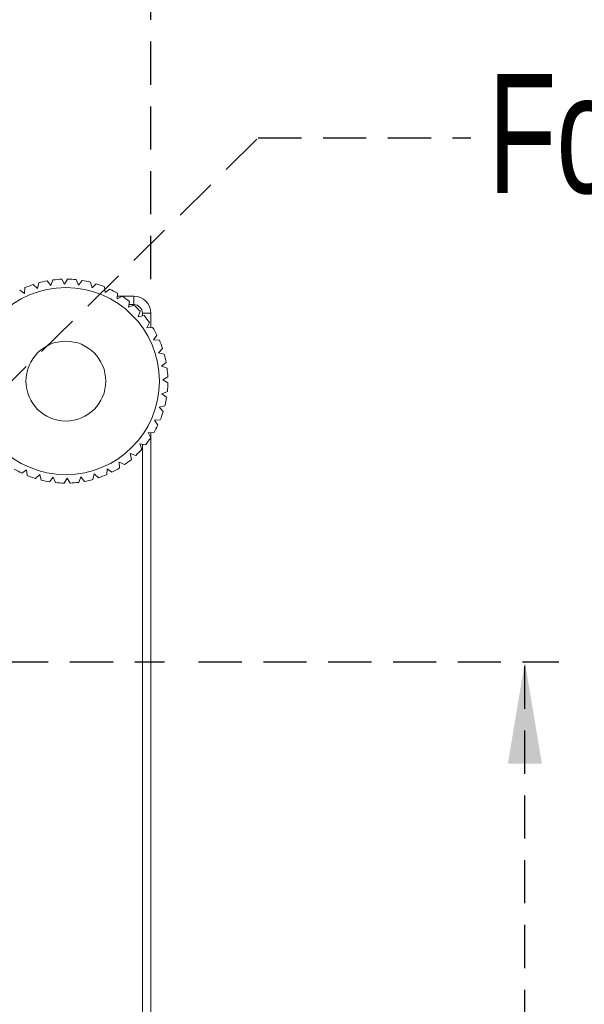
# Model space of a CAD drawing. Header units: millimetres. Extents: x 5 to 297, y 5 to 205.
# Tile 14 of 29: x 103 to 119, y 147 to 176. Entities that reach past the tile are written whole.
import ezdxf

# ---------------------------------------------------------------- set-up
doc = ezdxf.new("R2010")
doc.units = ezdxf.units.MM
doc.linetypes.add('HIDDEN', pattern=[1.905, 1.27, -0.635])
doc.layers.add('VM_VU04', color=7, linetype='HIDDEN')
doc.styles.add('SLDTEXTSTYLE0', font='TXT', dxfattribs={"width": 0.7})
doc.dimstyles.new('SLDDIMSTYLE0', dxfattribs={"dimtxt": 3.5, "dimasz": 3, "dimexe": 0, "dimexo": 0.0625, "dimgap": 0.875, "dimtad": 1, "dimlfac": 2, "dimrnd": 1e-09, "dimzin": 12, "dimdsep": 46, "dimtxsty": 'SLDTEXTSTYLE0', "dimsah": 1, "dimcen": 0.09, "dimadec": 0, "dimazin": 3, "dimtfac": 1, "dimtofl": 0, "dimtmove": 0, "dimatfit": 3, "dimfxl": 0, "dimfrac": 2, "dimtolj": 1, "dimtzin": 12, "dimarcsym": 0})
doc.dimstyles.new('SLDDIMSTYLE1', dxfattribs={"dimtxt": 0, "dimasz": 3, "dimexe": 0, "dimexo": 0.0625, "dimgap": 0, "dimtad": 0, "dimtih": 1, "dimtoh": 1, "dimdec": 0, "dimrnd": 1e-09, "dimzin": 0, "dimdsep": 46, "dimtxsty": 'Standard', "dimsah": 1, "dimcen": 0.09, "dimadec": 0, "dimazin": 0, "dimtfac": 3, "dimtdec": 0, "dimtofl": 0, "dimtmove": 0, "dimatfit": 3, "dimfxl": 0, "dimfrac": 2, "dimtolj": 1, "dimtzin": 0, "dimarcsym": 0})

# ---------------------------------------------------------------- blocks, each defined once
blk = doc.blocks.new('_D_5')
at = {"layer": 'VM_VU04'}
for p, q in [((107.908, 156.938), (118.5, 156.938)), ((117.5, 132.688), (117.5, 156.938)), ((107.005, 132.688), (118.5, 132.688))]:
    blk.add_line(p, q, dxfattribs=at)
for points in [[(117.5, 156.938), (117, 153.938), (118, 153.938)], [(117.5, 132.688), (118, 135.688), (117, 135.688)]]:
    blk.add_solid(points, dxfattribs=at)
at = {"layer": 'VM_VU04', "insert": (112.988, 139.74, 12.066), "char_height": 3.5, "attachment_point": 1, "rotation": 90, "style": 'SLDTEXTSTYLE0'}
blk.add_mtext('48.5', dxfattribs=at)
blk = doc.blocks.new('_D_6')
at = {"layer": 'VM_VU04'}
for p, q in [((81.505, 168.188), (81.505, 180.766)), ((106.505, 168.188), (106.505, 180.766)), ((81.505, 179.766), (106.505, 179.766))]:
    blk.add_line(p, q, dxfattribs=at)
for points in [[(81.505, 179.766), (84.505, 179.266), (84.505, 180.266)], [(106.505, 179.766), (103.505, 180.266), (103.505, 179.266)]]:
    blk.add_solid(points, dxfattribs=at)
at = {"layer": 'VM_VU04', "insert": (90.473, 184.278, 12.066), "char_height": 3.5, "attachment_point": 1, "style": 'SLDTEXTSTYLE0'}
blk.add_mtext('50', dxfattribs=at)
blk = doc.blocks.new('SW_CENTERMARKSYMBOL_0')
at = {"layer": 'VM_VU04', "color": 0}
for p, q in [((0, 2.5), (0, 11.009)), ((0, 0), (0, 1.25)), ((-2.5, 0), (-12.866, 0)), ((0, 0), (-1.25, 0)), ((0, 0), (0, -1.25)), ((0, 0), (1.25, 0)), ((2.5, 0), (12.903, 0)), ((0, -2.5), (0, -11.92))]:
    blk.add_line(p, q, dxfattribs=at)

msp = doc.modelspace()

# ---------------------------------------------------------------- linework, layer by layer
at = {"color": 7, "linetype": 'Continuous', "lineweight": 15}
for p, q in [((102.7891, 167.7654), (102.8033, 167.9366)), ((103.0426, 168.0292), (103.1683, 167.9122)), ((103.1683, 167.9122), (103.2068, 168.0796)), ((103.4568, 168.1372), (103.5646, 168.0035)), ((103.5646, 168.0035), (103.6265, 168.1637)), ((103.8821, 168.1851), (103.9698, 168.0374)), ((103.9698, 168.0374), (104.0539, 168.1872)), ((104.3099, 168.1721), (104.3757, 168.0134)), ((104.3757, 168.0134), (104.4803, 168.1497)), ((104.7316, 168.0982), (104.7741, 167.9318)), ((104.7741, 167.9318), (104.897, 168.0519)), ((105.1384, 167.9651), (105.1568, 167.7944)), ((102.648, 167.8634), (102.7891, 167.7654)), ((105.1568, 167.7944), (105.2955, 167.8957)), ((105.5221, 167.7755), (105.516, 167.6038)), ((105.516, 167.6038), (105.6678, 167.6844)), ((105.519, 167.6876), (106.0046, 167.6876)), ((106.0046, 167.6876), (106.0046, 167.4376)), ((105.875, 167.5332), (105.8445, 167.3642)), ((105.8445, 167.3642), (106.0062, 167.4223)), ((106.1897, 167.2432), (106.1355, 167.0802)), ((106.1355, 167.0802), (106.3038, 167.1147)), ((106.2546, 167.1876), (106.5046, 167.1876)), ((106.5046, 167.1876), (106.5046, 166.7649)), ((106.46, 166.9113), (106.3832, 166.7576)), ((106.3832, 166.7576), (106.5547, 166.7679)), ((106.6803, 166.5443), (106.5824, 166.4031)), ((106.5824, 166.4031), (106.7536, 166.3889)), ((106.8462, 166.1497), (106.7291, 166.0239)), ((106.7291, 166.0239), (106.8966, 165.9855)), ((106.9542, 165.7355), (106.8204, 165.6277)), ((106.8204, 165.6277), (106.9807, 165.5658)), ((107.0021, 165.3101), (106.8544, 165.2224)), ((106.8544, 165.2224), (107.0042, 165.1384)), ((106.989, 164.8823), (106.8303, 164.8165)), ((106.8303, 164.8165), (106.9667, 164.712)), ((106.9152, 164.4607), (106.7488, 164.4182)), ((106.7488, 164.4182), (106.8688, 164.2953)), ((106.7821, 164.0539), (106.6113, 164.0355)), ((106.6113, 164.0355), (106.7127, 163.8967)), ((106.5925, 163.6701), (106.4208, 163.6762)), ((106.4208, 163.6762), (106.5014, 163.5245)), ((106.5046, 163.6732), (106.5046, 133.1876)), ((106.3502, 163.3173), (106.1811, 163.3477)), ((106.1811, 163.3477), (106.2393, 163.1861)), ((106.0601, 163.0025), (105.8971, 163.0567)), ((105.8971, 163.0567), (105.9317, 162.8884)), ((105.7282, 162.7322), (105.5746, 162.8091)), ((105.5746, 162.8091), (105.5849, 162.6376)), ((102.8524, 162.5809), (102.7137, 162.4796)), ((102.8708, 162.4101), (102.8524, 162.5809)), ((103.2351, 162.4435), (103.1122, 162.3234)), ((103.2776, 162.2771), (103.2351, 162.4435)), ((104.8409, 162.4631), (104.8024, 162.2957)), ((104.9666, 162.3461), (104.8409, 162.4631)), ((105.2201, 162.6098), (105.2059, 162.4386)), ((105.3612, 162.5119), (105.2201, 162.6098)), ((103.6335, 162.3619), (103.5289, 162.2256)), ((103.6993, 162.2032), (103.6335, 162.3619)), ((104.0394, 162.3379), (103.9553, 162.188)), ((104.1271, 162.1901), (104.0394, 162.3379)), ((104.4446, 162.3718), (104.3827, 162.2116)), ((104.5524, 162.2381), (104.4446, 162.3718))]:
    msp.add_line(p, q, dxfattribs=at)
at = {"color": 8, "linetype": 'Continuous', "lineweight": 15}
for p, q in [((106.0046, 167.4376), (105.8577, 167.4376)), ((106.2546, 167.1046), (106.2546, 167.1876)), ((106.2546, 133.1876), (106.2546, 163.3345))]:
    msp.add_line(p, q, dxfattribs=at)
at = {"color": 7, "linetype": 'Continuous', "lineweight": 15}
for radius in [2.75, 1.175]:
    msp.add_circle((104.0046, 165.1876), radius, dxfattribs=at)
for centre, radius, start, end in [((104.0046, 165.1876), 3, 108.70389, 113.60441), ((104.0046, 165.1876), 3, 100.52207, 105.42259), ((104.0046, 165.1876), 3, 92.34025, 97.24077), ((104.0046, 165.1876), 3, 84.15844, 89.05895), ((104.0046, 165.1876), 3, 75.97662, 80.87714), ((104.0046, 165.1876), 3, 67.7948, 72.69532), ((104.0046, 165.1876), 3, 59.61298, 64.5135), ((104.0046, 165.1876), 3, 51.43116, 56.33168), ((106.0046, 167.1876), 0.5, 0, 90), ((106.0046, 167.1876), 0.25, 0, 90), ((104.0046, 165.1876), 3, 43.24934, 48.14986), ((104.0046, 165.1876), 3, 35.06753, 39.96804), ((104.0046, 165.1876), 3, 26.88571, 31.78623), ((104.0046, 165.1876), 3, 18.70389, 23.60441), ((104.0046, 165.1876), 3, 10.52207, 15.42259), ((104.0046, 165.1876), 3, 2.34025, 7.24077), ((104.0046, 165.1876), 3, 354.15844, 359.05895), ((104.0046, 165.1876), 3, 345.97662, 350.87714), ((104.0046, 165.1876), 3, 337.7948, 342.69532), ((104.0046, 165.1876), 3, 329.61298, 334.5135), ((104.0046, 165.1876), 3, 321.43116, 326.33168), ((104.0046, 165.1876), 3, 313.24934, 318.14986), ((104.0046, 165.1876), 3, 305.06753, 309.96804), ((104.0046, 165.1876), 3, 239.61298, 244.5135), ((104.0046, 165.1876), 3, 288.70389, 293.60441), ((104.0046, 165.1876), 3, 296.88571, 301.78623), ((104.0046, 165.1876), 3, 247.7948, 252.69532), ((104.0046, 165.1876), 3, 255.97662, 260.87714), ((104.0046, 165.1876), 3, 264.15844, 269.05895), ((104.0046, 165.1876), 3, 272.34025, 277.24077), ((104.0046, 165.1876), 3, 280.52207, 285.42259)]:
    msp.add_arc(centre, radius, start, end, dxfattribs=at)

# ---------------------------------------------------------------- block references
at = {"layer": 'VM_VU04'}
msp.add_blockref('SW_CENTERMARKSYMBOL_0', (94.0046, 156.9376), dxfattribs=at)

# ---------------------------------------------------------------- texts
at = {"layer": 'VM_VU04', "insert": (116.4247, 174.2178), "char_height": 3.5, "attachment_point": 1, "style": 'SLDTEXTSTYLE0'}
msp.add_mtext('For 80~2500um Fibers', dxfattribs=at)

# ---------------------------------------------------------------- dimensions: what is measured, and where the dimension line sits
at = {"layer": 'VM_VU04'}
dim = msp.add_linear_dim(base=(106.5046, 179.7662), p1=(81.5046, 167.1876), p2=(106.5046, 167.1876), dimstyle='SLDDIMSTYLE0', dxfattribs=at)
dim.commit()
dim.dimension.update_dxf_attribs({"geometry": '_D_6', "text_midpoint": (94.0046, 179.7662), "dimtype": 160})
dim = msp.add_linear_dim(base=(117.4999, 156.9376), p1=(106.0046, 132.6876), p2=(106.9078, 156.9376), angle=90, dimstyle='SLDDIMSTYLE0', dxfattribs=at)
dim.commit()
dim.dimension.update_dxf_attribs({"geometry": '_D_5', "text_midpoint": (117.4999, 144.8126), "dimtype": 160})

# ---------------------------------------------------------------- leaders
msp.add_leader([(95.1517, 158.0351), (109.6605, 172.3381), (115.9105, 172.3381)], dimstyle='SLDDIMSTYLE1', dxfattribs=at)

doc.saveas('drawing.dxf')
